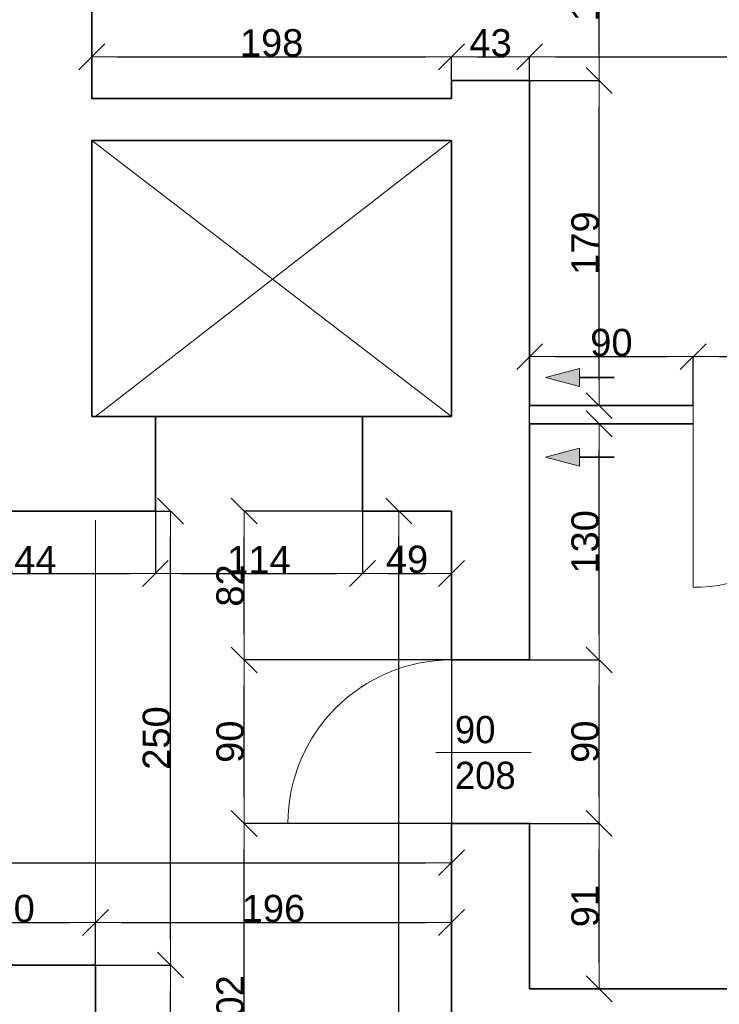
# Model space of a CAD drawing. Header units: metres. Extents: x 7506757 to 756746378, y 5735207 to 582114514.
# Tile 79 of 256: x 7549757 to 7553607, y 5863654 to 5869074. Entities that reach past the tile are written whole.
import ezdxf

# ---------------------------------------------------------------- set-up
doc = ezdxf.new("R2010")
doc.units = ezdxf.units.M
doc.header["$MEASUREMENT"] = 0
doc.header["$PDMODE"] = 2
doc.layers.get('0').update_dxf_attribs({"color": 250, "linetype": 'CONTINUOUS', "lineweight": 100, "plot": 0})
doc.layers.get('Defpoints').update_dxf_attribs({"linetype": 'CONTINUOUS'})
for name, color, linetype, lineweight in [('7 - linia widok1', 7, 'CONTINUOUS', 13), ('M_OCIANA1', 7, 'CONTINUOUS', 13), ('M_OCIANA3', 30, 'CONTINUOUS', 18), ('M_OCIANA6', 5, 'CONTINUOUS', 35), ('m_umeblowanie1', 7, 'CONTINUOUS', 13), ('opis1', 7, 'CONTINUOUS', 13)]:
    doc.layers.add(name, color=color, linetype=linetype, lineweight=lineweight)
doc.layers.add('M_OCIANA', color=7, linetype='CONTINUOUS')
doc.layers.add('PWYMIAR', color=7, linetype='CONTINUOUS')
doc.styles.add('GENERATED_STYLE_1', font='arial.ttf')
doc.styles.add('GENERATED_STYLE_2', font='txt')
doc.dimstyles.new('GENERATED_STYLE__1', dxfattribs={"dimtxt": 150, "dimasz": 142.5, "dimexe": 0.18, "dimexo": 0, "dimgap": 0.09, "dimtad": 1, "dimdec": 0, "dimlfac": 0.1, "dimzin": 0, "dimdsep": 46, "dimtxsty": 'GENERATED_STYLE_1', "dimblk": 'ARROWHEAD_6', "dimblk1": 'ARROWHEAD_6', "dimblk2": 'ARROWHEAD_6', "dimcen": 0.09, "dimclrd": 251, "dimclre": 251, "dimclrt": 7, "dimazin": 0, "dimtfac": 1, "dimtdec": 4, "dimtmove": 0, "dimatfit": 3, "dimfxl": 0, "dimtolj": 1, "dimtzin": 0, "dimarcsym": 0})
doc.dimstyles.new('GENERATED_STYLE__2', dxfattribs={"dimtxt": 150, "dimasz": 142.5, "dimexe": 0.18, "dimexo": 0, "dimgap": 0.09, "dimtad": 1, "dimtih": 1, "dimtoh": 1, "dimdec": 0, "dimlfac": 0.1, "dimzin": 0, "dimdsep": 46, "dimtxsty": 'GENERATED_STYLE_1', "dimblk": 'ARROWHEAD_6', "dimblk1": 'ARROWHEAD_6', "dimblk2": 'ARROWHEAD_6', "dimcen": 0.09, "dimclrd": 251, "dimclre": 251, "dimclrt": 7, "dimazin": 0, "dimtfac": 1, "dimtdec": 4, "dimtmove": 0, "dimatfit": 3, "dimfxl": 0, "dimtolj": 1, "dimtzin": 0, "dimarcsym": 0})
doc.dimstyles.new('GENERATED_STYLE__3', dxfattribs={"dimtxt": 150, "dimasz": 142.5, "dimexe": 0.18, "dimexo": 0, "dimgap": 0.09, "dimtad": 1, "dimdec": 0, "dimlfac": 0.1, "dimzin": 0, "dimdsep": 46, "dimtxsty": 'GENERATED_STYLE_1', "dimblk": 'ARROWHEAD_6', "dimblk1": 'ARROWHEAD_6', "dimblk2": 'ARROWHEAD_6', "dimcen": 0.09, "dimclrd": 251, "dimclre": 251, "dimclrt": 7, "dimazin": 0, "dimtfac": 1, "dimtdec": 4, "dimtmove": 2, "dimatfit": 3, "dimfxl": 0, "dimtolj": 1, "dimtzin": 0, "dimarcsym": 0})
doc.dimstyles.new('GENERATED_STYLE__4', dxfattribs={"dimtxt": 150, "dimasz": 142.5, "dimexe": 0.18, "dimexo": 0, "dimgap": 0.09, "dimtad": 1, "dimtih": 1, "dimtoh": 1, "dimdec": 0, "dimlfac": 0.1, "dimzin": 0, "dimdsep": 46, "dimtxsty": 'GENERATED_STYLE_1', "dimblk": 'ARROWHEAD_6', "dimblk1": 'ARROWHEAD_6', "dimblk2": 'ARROWHEAD_6', "dimcen": 0.09, "dimclrd": 251, "dimclre": 251, "dimclrt": 7, "dimazin": 0, "dimtfac": 1, "dimtdec": 4, "dimtmove": 2, "dimatfit": 3, "dimfxl": 0, "dimtolj": 1, "dimtzin": 0, "dimarcsym": 0})

# ---------------------------------------------------------------- blocks, each defined once
blk = doc.blocks.new('Linia_82', base_point=(611521.9, 315686.8))
at = {"layer": 'M_OCIANA1', "linetype": 'Continuous'}
blk.add_hatch(color=256, dxfattribs=at).paths.add_polyline_path([(611521.9, 315686.8), (611708.5, 315736.8), (611708.5, 315636.8)], flags=0)
for p, q in [((611521.9, 315686.8), (611708.5, 315736.8)), ((611708.5, 315736.8), (611708.5, 315636.8)), ((611521.9, 315686.8), (611708.5, 315636.8))]:
    blk.add_line(p, q, dxfattribs=at)
at = {"layer": 'M_OCIANA6', "linetype": 'Continuous'}
blk.add_line((611708.5, 315686.8), (611900.6, 315686.8), dxfattribs=at)
blk = doc.blocks.new('Linia_85', base_point=(611521.9, 316124.8))
at = {"layer": 'M_OCIANA1', "linetype": 'Continuous'}
blk.add_hatch(color=256, dxfattribs=at).paths.add_polyline_path([(611521.9, 316124.8), (611708.5, 316174.8), (611708.5, 316074.8)], flags=0)
for p, q in [((611521.9, 316124.8), (611708.5, 316174.8)), ((611708.5, 316174.8), (611708.5, 316074.8)), ((611521.9, 316124.8), (611708.5, 316074.8))]:
    blk.add_line(p, q, dxfattribs=at)
at = {"layer": 'M_OCIANA6', "linetype": 'Continuous'}
blk.add_line((611708.5, 316124.8), (611900.6, 316124.8), dxfattribs=at)
blk = doc.blocks.new('ARROWHEAD_6')
at = {"color": 0, "linetype": 'Continuous', "lineweight": 0}
for p, q in [((-0.5, -0.5), (0.5, 0.5)), ((0, 0), (-1, 0))]:
    blk.add_line(p, q, dxfattribs=at)
blk = doc.blocks.new('*D4743')
at = {"layer": 'Defpoints', "color": 0, "linetype": 'Continuous', "transparency": 16777216}
for p in [(7550173.4, 5864103.4), (7550173.4, 5863869.7), (7549273.4, 5863799.7)]:
    blk.add_point(p, dxfattribs=at)
at = {"layer": 'PWYMIAR', "color": 251, "linetype": 'Continuous', "lineweight": -2, "transparency": 16777216}
for p, q in [((7549273.4, 5863799.7), (7549273.4, 5864103.5)), ((7549415.9, 5864103.4), (7550030.9, 5864103.4)), ((7550173.4, 5863869.7), (7550173.4, 5864103.5))]:
    blk.add_line(p, q, dxfattribs=at)
at = {"layer": 'PWYMIAR', "color": 251, "linetype": 'Continuous', "lineweight": -2, "transparency": 16777216, "xscale": 142.5, "yscale": 142.5, "zscale": 142.5, "rotation": 180}
blk.add_blockref('ARROWHEAD_6', (7549273.4, 5864103.4), dxfattribs=at)
at = {"layer": 'PWYMIAR', "color": 251, "linetype": 'Continuous', "lineweight": -2, "transparency": 16777216, "xscale": 142.5, "yscale": 142.5, "zscale": 142.5}
blk.add_blockref('ARROWHEAD_6', (7550173.4, 5864103.4), dxfattribs=at)
at = {"layer": 'PWYMIAR', "color": 7, "linetype": 'Continuous', "lineweight": 13, "transparency": 16777216, "insert": (7549723.4, 5864180), "char_height": 150, "attachment_point": 5, "style": 'GENERATED_STYLE_1'}
blk.add_mtext('\\A1;90', dxfattribs=at)
blk = doc.blocks.new('*D4744')
at = {"layer": 'Defpoints', "color": 0, "linetype": 'Continuous', "transparency": 16777216}
for p in [(7552133.4, 5866369.1), (7552133.4, 5864103.4), (7550173.4, 5863869.7)]:
    blk.add_point(p, dxfattribs=at)
at = {"layer": 'PWYMIAR', "color": 251, "linetype": 'Continuous', "lineweight": -2, "transparency": 16777216}
for p, q in [((7552133.4, 5866369.1), (7552133.4, 5864103.2)), ((7550173.4, 5863869.7), (7550173.4, 5864103.5)), ((7550315.9, 5864103.4), (7551990.9, 5864103.4))]:
    blk.add_line(p, q, dxfattribs=at)
at = {"layer": 'PWYMIAR', "color": 251, "linetype": 'Continuous', "lineweight": -2, "transparency": 16777216, "xscale": 142.5, "yscale": 142.5, "zscale": 142.5, "rotation": 180}
blk.add_blockref('ARROWHEAD_6', (7550173.4, 5864103.4), dxfattribs=at)
at = {"layer": 'PWYMIAR', "color": 251, "linetype": 'Continuous', "lineweight": -2, "transparency": 16777216, "xscale": 142.5, "yscale": 142.5, "zscale": 142.5}
blk.add_blockref('ARROWHEAD_6', (7552133.4, 5864103.4), dxfattribs=at)
at = {"layer": 'PWYMIAR', "color": 7, "linetype": 'Continuous', "lineweight": 13, "transparency": 16777216, "insert": (7551153.4, 5864180), "char_height": 150, "attachment_point": 5, "style": 'GENERATED_STYLE_1'}
blk.add_mtext('\\A1;196', dxfattribs=at)
blk = doc.blocks.new('*D4747')
at = {"layer": 'Defpoints', "color": 0, "linetype": 'Continuous', "transparency": 16777216}
for p in [(7550173.4, 5863869.7), (7550586.5, 5863869.7), (7550173.4, 5859459.1)]:
    blk.add_point(p, dxfattribs=at)
at = {"layer": 'PWYMIAR', "color": 251, "linetype": 'Continuous', "lineweight": -2, "transparency": 16777216}
for p, q in [((7550173.4, 5863869.7), (7550586.7, 5863869.7)), ((7550586.5, 5859601.6), (7550586.5, 5863727.2)), ((7550173.4, 5859459.1), (7550586.7, 5859459.1))]:
    blk.add_line(p, q, dxfattribs=at)
at = {"layer": 'PWYMIAR', "color": 251, "linetype": 'Continuous', "lineweight": -2, "transparency": 16777216, "xscale": 142.5, "yscale": 142.5, "zscale": 142.5}
for p, rotation in [((7550586.5, 5863869.7), 90), ((7550586.5, 5859459.1), 270)]:
    blk.add_blockref('ARROWHEAD_6', p, dxfattribs=dict(at, rotation=rotation))
at = {"layer": 'PWYMIAR', "color": 7, "linetype": 'Continuous', "lineweight": 13, "transparency": 16777216, "insert": (7550511.1, 5861664.4), "char_height": 150, "attachment_point": 5, "rotation": 90, "style": 'GENERATED_STYLE_1'}
blk.add_mtext('\\A1;441', dxfattribs=at)
blk = doc.blocks.new('*D4748')
at = {"layer": 'Defpoints', "color": 0, "linetype": 'Continuous', "transparency": 16777216}
for p in [(7550503.4, 5866369.1), (7550586.5, 5866369.1), (7550173.4, 5863869.7)]:
    blk.add_point(p, dxfattribs=at)
at = {"layer": 'PWYMIAR', "color": 251, "linetype": 'Continuous', "lineweight": -2, "transparency": 16777216}
for p, q in [((7550503.4, 5866369.1), (7550586.7, 5866369.1)), ((7550586.5, 5864012.2), (7550586.5, 5866226.6)), ((7550173.4, 5863869.7), (7550586.7, 5863869.7))]:
    blk.add_line(p, q, dxfattribs=at)
at = {"layer": 'PWYMIAR', "color": 251, "linetype": 'Continuous', "lineweight": -2, "transparency": 16777216, "xscale": 142.5, "yscale": 142.5, "zscale": 142.5}
for p, rotation in [((7550586.5, 5866369.1), 90), ((7550586.5, 5863869.7), 270)]:
    blk.add_blockref('ARROWHEAD_6', p, dxfattribs=dict(at, rotation=rotation))
at = {"layer": 'PWYMIAR', "color": 7, "linetype": 'Continuous', "lineweight": 13, "transparency": 16777216, "insert": (7550509.9, 5865119.4), "char_height": 150, "attachment_point": 5, "rotation": 90, "style": 'GENERATED_STYLE_1'}
blk.add_mtext('\\A1;250', dxfattribs=at)
blk = doc.blocks.new('*D4759')
at = {"layer": 'Defpoints', "color": 0, "linetype": 'Continuous', "transparency": 16777216}
for p in [(7550992.1, 5864649.1), (7552133.4, 5864649.1), (7552133.4, 5862629.2)]:
    blk.add_point(p, dxfattribs=at)
at = {"layer": 'PWYMIAR', "color": 251, "linetype": 'Continuous', "lineweight": -2, "transparency": 16777216}
for p, q in [((7552133.4, 5864649.1), (7550991.9, 5864649.1)), ((7550992.1, 5862771.7), (7550992.1, 5864506.6)), ((7552133.4, 5862629.2), (7550991.9, 5862629.2))]:
    blk.add_line(p, q, dxfattribs=at)
at = {"layer": 'PWYMIAR', "color": 251, "linetype": 'Continuous', "lineweight": -2, "transparency": 16777216, "xscale": 142.5, "yscale": 142.5, "zscale": 142.5}
for p, rotation in [((7550992.1, 5864649.1), 90), ((7550992.1, 5862629.2), 270)]:
    blk.add_blockref('ARROWHEAD_6', p, dxfattribs=dict(at, rotation=rotation))
at = {"layer": 'PWYMIAR', "color": 7, "linetype": 'Continuous', "lineweight": 13, "transparency": 16777216, "insert": (7550915.4, 5863639.1), "char_height": 150, "attachment_point": 5, "rotation": 90, "style": 'GENERATED_STYLE_1'}
blk.add_mtext('\\A1;202', dxfattribs=at)
blk = doc.blocks.new('*D4760')
at = {"layer": 'Defpoints', "color": 0, "linetype": 'Continuous', "transparency": 16777216}
for p in [(7550992.1, 5865549.1), (7552133.4, 5865549.1), (7552133.4, 5864649.1)]:
    blk.add_point(p, dxfattribs=at)
at = {"layer": 'PWYMIAR', "color": 251, "linetype": 'Continuous', "lineweight": -2, "transparency": 16777216}
for p, q in [((7552133.4, 5865549.1), (7550991.9, 5865549.1)), ((7550992.1, 5864791.6), (7550992.1, 5865406.6)), ((7552133.4, 5864649.1), (7550991.9, 5864649.1))]:
    blk.add_line(p, q, dxfattribs=at)
at = {"layer": 'PWYMIAR', "color": 251, "linetype": 'Continuous', "lineweight": -2, "transparency": 16777216, "xscale": 142.5, "yscale": 142.5, "zscale": 142.5}
for p, rotation in [((7550992.1, 5865549.1), 90), ((7550992.1, 5864649.1), 270)]:
    blk.add_blockref('ARROWHEAD_6', p, dxfattribs=dict(at, rotation=rotation))
at = {"layer": 'PWYMIAR', "color": 7, "linetype": 'Continuous', "lineweight": 13, "transparency": 16777216, "insert": (7550915.4, 5865099.1), "char_height": 150, "attachment_point": 5, "rotation": 90, "style": 'GENERATED_STYLE_1'}
blk.add_mtext('\\A1;90', dxfattribs=at)
blk = doc.blocks.new('*D4761')
at = {"layer": 'Defpoints', "color": 0, "linetype": 'Continuous', "transparency": 16777216}
for p in [(7550992.1, 5866369.1), (7552133.4, 5866369.1), (7552133.4, 5865549.1)]:
    blk.add_point(p, dxfattribs=at)
at = {"layer": 'PWYMIAR', "color": 251, "linetype": 'Continuous', "lineweight": -2, "transparency": 16777216}
for p, q in [((7552133.4, 5866369.1), (7550991.9, 5866369.1)), ((7550992.1, 5865691.6), (7550992.1, 5866226.6)), ((7552133.4, 5865549.1), (7550991.9, 5865549.1))]:
    blk.add_line(p, q, dxfattribs=at)
at = {"layer": 'PWYMIAR', "color": 251, "linetype": 'Continuous', "lineweight": -2, "transparency": 16777216, "xscale": 142.5, "yscale": 142.5, "zscale": 142.5}
for p, rotation in [((7550992.1, 5866369.1), 90), ((7550992.1, 5865549.1), 270)]:
    blk.add_blockref('ARROWHEAD_6', p, dxfattribs=dict(at, rotation=rotation))
at = {"layer": 'PWYMIAR', "color": 7, "linetype": 'Continuous', "lineweight": 13, "transparency": 16777216, "insert": (7550915.4, 5865959.1), "char_height": 150, "attachment_point": 5, "rotation": 90, "style": 'GENERATED_STYLE_1'}
blk.add_mtext('\\A1;82', dxfattribs=at)
blk = doc.blocks.new('*D4784')
at = {"layer": 'Defpoints', "color": 0, "linetype": 'Continuous', "transparency": 16777216}
for p in [(7552563.4, 5864649.1), (7552945.9, 5864649.1), (7552563.4, 5863739.2)]:
    blk.add_point(p, dxfattribs=at)
at = {"layer": 'PWYMIAR', "color": 251, "linetype": 'Continuous', "lineweight": -2, "transparency": 16777216}
for p, q in [((7552563.4, 5864649.1), (7552946.1, 5864649.1)), ((7552945.9, 5863881.7), (7552945.9, 5864506.6)), ((7552563.4, 5863739.2), (7552946.1, 5863739.2))]:
    blk.add_line(p, q, dxfattribs=at)
at = {"layer": 'PWYMIAR', "color": 251, "linetype": 'Continuous', "lineweight": -2, "transparency": 16777216, "xscale": 142.5, "yscale": 142.5, "zscale": 142.5}
for p, rotation in [((7552945.9, 5864649.1), 90), ((7552945.9, 5863739.2), 270)]:
    blk.add_blockref('ARROWHEAD_6', p, dxfattribs=dict(at, rotation=rotation))
at = {"layer": 'PWYMIAR', "color": 7, "linetype": 'Continuous', "lineweight": 13, "transparency": 16777216, "insert": (7552869.2, 5864194.1), "char_height": 150, "attachment_point": 5, "rotation": 90, "style": 'GENERATED_STYLE_1'}
blk.add_mtext('\\A1;91', dxfattribs=at)
blk = doc.blocks.new('*D4785')
at = {"layer": 'Defpoints', "color": 0, "linetype": 'Continuous', "transparency": 16777216}
for p in [(7552563.4, 5865549.1), (7552945.9, 5865549.1), (7552563.4, 5864649.1)]:
    blk.add_point(p, dxfattribs=at)
at = {"layer": 'PWYMIAR', "color": 251, "linetype": 'Continuous', "lineweight": -2, "transparency": 16777216}
for p, q in [((7552563.4, 5865549.1), (7552946.1, 5865549.1)), ((7552945.9, 5864791.6), (7552945.9, 5865406.6)), ((7552563.4, 5864649.1), (7552946.1, 5864649.1))]:
    blk.add_line(p, q, dxfattribs=at)
at = {"layer": 'PWYMIAR', "color": 251, "linetype": 'Continuous', "lineweight": -2, "transparency": 16777216, "xscale": 142.5, "yscale": 142.5, "zscale": 142.5}
for p, rotation in [((7552945.9, 5865549.1), 90), ((7552945.9, 5864649.1), 270)]:
    blk.add_blockref('ARROWHEAD_6', p, dxfattribs=dict(at, rotation=rotation))
at = {"layer": 'PWYMIAR', "color": 7, "linetype": 'Continuous', "lineweight": 13, "transparency": 16777216, "insert": (7552869.2, 5865099.1), "char_height": 150, "attachment_point": 5, "rotation": 90, "style": 'GENERATED_STYLE_1'}
blk.add_mtext('\\A1;90', dxfattribs=at)
blk = doc.blocks.new('*D4786')
at = {"layer": 'Defpoints', "color": 0, "linetype": 'Continuous', "transparency": 16777216}
for p in [(7552563.4, 5866849.2), (7552945.9, 5866849.2), (7552563.4, 5865549.1)]:
    blk.add_point(p, dxfattribs=at)
at = {"layer": 'PWYMIAR', "color": 251, "linetype": 'Continuous', "lineweight": -2, "transparency": 16777216}
for p, q in [((7552563.4, 5866849.2), (7552946.1, 5866849.2)), ((7552945.9, 5865691.6), (7552945.9, 5866706.7)), ((7552563.4, 5865549.1), (7552946.1, 5865549.1))]:
    blk.add_line(p, q, dxfattribs=at)
at = {"layer": 'PWYMIAR', "color": 251, "linetype": 'Continuous', "lineweight": -2, "transparency": 16777216, "xscale": 142.5, "yscale": 142.5, "zscale": 142.5}
for p, rotation in [((7552945.9, 5866849.2), 90), ((7552945.9, 5865549.1), 270)]:
    blk.add_blockref('ARROWHEAD_6', p, dxfattribs=dict(at, rotation=rotation))
at = {"layer": 'PWYMIAR', "color": 7, "linetype": 'Continuous', "lineweight": 13, "transparency": 16777216, "insert": (7552869.2, 5866199.1), "char_height": 150, "attachment_point": 5, "rotation": 90, "style": 'GENERATED_STYLE_1'}
blk.add_mtext('\\A1;130', dxfattribs=at)
blk = doc.blocks.new('*D4787')
at = {"layer": 'Defpoints', "color": 0, "linetype": 'Continuous', "transparency": 16777216}
for p in [(7552563.4, 5868739.1), (7552945.9, 5868739.1), (7552563.4, 5866949.2)]:
    blk.add_point(p, dxfattribs=at)
at = {"layer": 'PWYMIAR', "color": 251, "linetype": 'Continuous', "lineweight": -2, "transparency": 16777216}
for p, q in [((7552563.4, 5868739.1), (7552946.1, 5868739.1)), ((7552945.9, 5867091.7), (7552945.9, 5868596.6)), ((7552563.4, 5866949.2), (7552946.1, 5866949.2))]:
    blk.add_line(p, q, dxfattribs=at)
at = {"layer": 'PWYMIAR', "color": 251, "linetype": 'Continuous', "lineweight": -2, "transparency": 16777216, "xscale": 142.5, "yscale": 142.5, "zscale": 142.5}
for p, rotation in [((7552945.9, 5868739.1), 90), ((7552945.9, 5866949.2), 270)]:
    blk.add_blockref('ARROWHEAD_6', p, dxfattribs=dict(at, rotation=rotation))
at = {"layer": 'PWYMIAR', "color": 7, "linetype": 'Continuous', "lineweight": 13, "transparency": 16777216, "insert": (7552869.2, 5867844.1), "char_height": 150, "attachment_point": 5, "rotation": 90, "style": 'GENERATED_STYLE_1'}
blk.add_mtext('\\A1;179', dxfattribs=at)
blk = doc.blocks.new('*D4788')
at = {"layer": 'Defpoints', "color": 0, "linetype": 'Continuous', "transparency": 16777216}
for p in [(7552563.4, 5869739.1), (7552945.9, 5869739.1), (7552563.4, 5868739.1)]:
    blk.add_point(p, dxfattribs=at)
at = {"layer": 'PWYMIAR', "color": 251, "linetype": 'Continuous', "lineweight": -2, "transparency": 16777216}
for p, q in [((7552563.4, 5869739.1), (7552946.1, 5869739.1)), ((7552945.9, 5868881.6), (7552945.9, 5869596.6)), ((7552563.4, 5868739.1), (7552946.1, 5868739.1))]:
    blk.add_line(p, q, dxfattribs=at)
at = {"layer": 'PWYMIAR', "color": 251, "linetype": 'Continuous', "lineweight": -2, "transparency": 16777216, "xscale": 142.5, "yscale": 142.5, "zscale": 142.5}
for p, rotation in [((7552945.9, 5869739.1), 90), ((7552945.9, 5868739.1), 270)]:
    blk.add_blockref('ARROWHEAD_6', p, dxfattribs=dict(at, rotation=rotation))
at = {"layer": 'PWYMIAR', "color": 7, "linetype": 'Continuous', "lineweight": 13, "transparency": 16777216, "insert": (7552869.2, 5869239.1), "char_height": 150, "attachment_point": 5, "rotation": 90, "style": 'GENERATED_STYLE_1'}
blk.add_mtext('\\A1;100', dxfattribs=at)
blk = doc.blocks.new('*D4790')
at = {"layer": 'Defpoints', "color": 0, "linetype": 'Continuous', "transparency": 16777216}
for p in [(7553463.4, 5867219.1), (7552563.4, 5866949.2), (7553463.4, 5866949.2)]:
    blk.add_point(p, dxfattribs=at)
at = {"layer": 'PWYMIAR', "color": 251, "linetype": 'Continuous', "lineweight": -2, "transparency": 16777216}
for p, q in [((7552563.4, 5866949.2), (7552563.4, 5867219.3)), ((7552705.9, 5867219.1), (7553320.9, 5867219.1)), ((7553463.4, 5866949.2), (7553463.4, 5867219.3))]:
    blk.add_line(p, q, dxfattribs=at)
at = {"layer": 'PWYMIAR', "color": 251, "linetype": 'Continuous', "lineweight": -2, "transparency": 16777216, "xscale": 142.5, "yscale": 142.5, "zscale": 142.5, "rotation": 180}
blk.add_blockref('ARROWHEAD_6', (7552563.4, 5867219.1), dxfattribs=at)
at = {"layer": 'PWYMIAR', "color": 251, "linetype": 'Continuous', "lineweight": -2, "transparency": 16777216, "xscale": 142.5, "yscale": 142.5, "zscale": 142.5}
blk.add_blockref('ARROWHEAD_6', (7553463.4, 5867219.1), dxfattribs=at)
at = {"layer": 'PWYMIAR', "color": 7, "linetype": 'Continuous', "lineweight": 13, "transparency": 16777216, "insert": (7553013.4, 5867295.8), "char_height": 150, "attachment_point": 5, "style": 'GENERATED_STYLE_1'}
blk.add_mtext('\\A1;90', dxfattribs=at)
blk = doc.blocks.new('*D4791')
at = {"layer": 'Defpoints', "color": 0, "linetype": 'Continuous', "transparency": 16777216}
for p in [(7554363.4, 5867219.1), (7553463.4, 5866949.2), (7554363.4, 5866949.2)]:
    blk.add_point(p, dxfattribs=at)
at = {"layer": 'PWYMIAR', "color": 251, "linetype": 'Continuous', "lineweight": -2, "transparency": 16777216}
for p, q in [((7553463.4, 5866949.2), (7553463.4, 5867219.3)), ((7553605.9, 5867219.1), (7554220.9, 5867219.1)), ((7554363.4, 5866949.2), (7554363.4, 5867219.3))]:
    blk.add_line(p, q, dxfattribs=at)
at = {"layer": 'PWYMIAR', "color": 251, "linetype": 'Continuous', "lineweight": -2, "transparency": 16777216, "xscale": 142.5, "yscale": 142.5, "zscale": 142.5, "rotation": 180}
blk.add_blockref('ARROWHEAD_6', (7553463.4, 5867219.1), dxfattribs=at)
at = {"layer": 'PWYMIAR', "color": 251, "linetype": 'Continuous', "lineweight": -2, "transparency": 16777216, "xscale": 142.5, "yscale": 142.5, "zscale": 142.5}
blk.add_blockref('ARROWHEAD_6', (7554363.4, 5867219.1), dxfattribs=at)
at = {"layer": 'PWYMIAR', "color": 7, "linetype": 'Continuous', "lineweight": 13, "transparency": 16777216, "insert": (7553913.4, 5867295.8), "char_height": 150, "attachment_point": 5, "style": 'GENERATED_STYLE_1'}
blk.add_mtext('\\A1;90', dxfattribs=at)
blk = doc.blocks.new('*D4800')
at = {"layer": 'Defpoints', "color": 0, "linetype": 'Continuous', "transparency": 16777216}
for p in [(7554453.4, 5863639.2), (7554927.2, 5863639.2), (7552563.4, 5860499.2)]:
    blk.add_point(p, dxfattribs=at)
at = {"layer": 'PWYMIAR', "color": 251, "linetype": 'Continuous', "lineweight": -2, "transparency": 16777216}
for p, q in [((7554453.4, 5863639.2), (7554927.4, 5863639.2)), ((7554927.2, 5860641.7), (7554927.2, 5863496.7)), ((7552563.4, 5860499.2), (7554927.4, 5860499.2))]:
    blk.add_line(p, q, dxfattribs=at)
at = {"layer": 'PWYMIAR', "color": 251, "linetype": 'Continuous', "lineweight": -2, "transparency": 16777216, "xscale": 142.5, "yscale": 142.5, "zscale": 142.5}
for p, rotation in [((7554927.2, 5863639.2), 90), ((7554927.2, 5860499.2), 270)]:
    blk.add_blockref('ARROWHEAD_6', p, dxfattribs=dict(at, rotation=rotation))
at = {"layer": 'PWYMIAR', "color": 7, "linetype": 'Continuous', "lineweight": 13, "transparency": 16777216, "insert": (7554850.5, 5862069.2), "char_height": 150, "attachment_point": 5, "rotation": 90, "style": 'GENERATED_STYLE_1'}
blk.add_mtext('\\A1;314', dxfattribs=at)
blk = doc.blocks.new('*D4802')
at = {"layer": 'Defpoints', "color": 0, "linetype": 'Continuous', "transparency": 16777216}
for p in [(7552133.4, 5868868.9), (7552133.4, 5868739.1), (7550153.4, 5868639.1)]:
    blk.add_point(p, dxfattribs=at)
at = {"layer": 'PWYMIAR', "color": 251, "linetype": 'Continuous', "lineweight": -2, "transparency": 16777216}
for p, q in [((7550153.4, 5868639.1), (7550153.4, 5868869.1)), ((7550295.9, 5868868.9), (7551990.9, 5868868.9)), ((7552133.4, 5868739.1), (7552133.4, 5868869.1))]:
    blk.add_line(p, q, dxfattribs=at)
at = {"layer": 'PWYMIAR', "color": 251, "linetype": 'Continuous', "lineweight": -2, "transparency": 16777216, "xscale": 142.5, "yscale": 142.5, "zscale": 142.5, "rotation": 180}
blk.add_blockref('ARROWHEAD_6', (7550153.4, 5868868.9), dxfattribs=at)
at = {"layer": 'PWYMIAR', "color": 251, "linetype": 'Continuous', "lineweight": -2, "transparency": 16777216, "xscale": 142.5, "yscale": 142.5, "zscale": 142.5}
blk.add_blockref('ARROWHEAD_6', (7552133.4, 5868868.9), dxfattribs=at)
at = {"layer": 'PWYMIAR', "color": 7, "linetype": 'Continuous', "lineweight": 13, "transparency": 16777216, "insert": (7551143.4, 5868945.6), "char_height": 150, "attachment_point": 5, "style": 'GENERATED_STYLE_1'}
blk.add_mtext('\\A1;198', dxfattribs=at)
blk = doc.blocks.new('*D4803')
at = {"layer": 'Defpoints', "color": 0, "linetype": 'Continuous', "transparency": 16777216}
for p in [(7552563.4, 5868868.9), (7552133.4, 5868739.1), (7552563.4, 5866849.2)]:
    blk.add_point(p, dxfattribs=at)
at = {"layer": 'PWYMIAR', "color": 251, "linetype": 'Continuous', "lineweight": -2, "transparency": 16777216}
for p, q in [((7552133.4, 5868739.1), (7552133.4, 5868869.1)), ((7552275.9, 5868868.9), (7552420.9, 5868868.9)), ((7552563.4, 5866849.2), (7552563.4, 5868869.1))]:
    blk.add_line(p, q, dxfattribs=at)
at = {"layer": 'PWYMIAR', "color": 251, "linetype": 'Continuous', "lineweight": -2, "transparency": 16777216, "xscale": 142.5, "yscale": 142.5, "zscale": 142.5, "rotation": 180}
blk.add_blockref('ARROWHEAD_6', (7552133.4, 5868868.9), dxfattribs=at)
at = {"layer": 'PWYMIAR', "color": 251, "linetype": 'Continuous', "lineweight": -2, "transparency": 16777216, "xscale": 142.5, "yscale": 142.5, "zscale": 142.5}
blk.add_blockref('ARROWHEAD_6', (7552563.4, 5868868.9), dxfattribs=at)
at = {"layer": 'PWYMIAR', "color": 7, "linetype": 'Continuous', "lineweight": 13, "transparency": 16777216, "insert": (7552348.4, 5868945.7), "char_height": 150, "attachment_point": 5, "style": 'GENERATED_STYLE_1'}
blk.add_mtext('\\A1;43', dxfattribs=at)
blk = doc.blocks.new('*D4804')
at = {"layer": 'Defpoints', "color": 0, "linetype": 'Continuous', "transparency": 16777216}
for p in [(7557863.4, 5868868.9), (7552563.4, 5866849.2), (7557863.4, 5866849.2)]:
    blk.add_point(p, dxfattribs=at)
at = {"layer": 'PWYMIAR', "color": 251, "linetype": 'Continuous', "lineweight": -2, "transparency": 16777216}
for p, q in [((7552563.4, 5866849.2), (7552563.4, 5868869.1)), ((7552705.9, 5868868.9), (7557720.9, 5868868.9)), ((7557863.4, 5866849.2), (7557863.4, 5868869.1))]:
    blk.add_line(p, q, dxfattribs=at)
at = {"layer": 'PWYMIAR', "color": 251, "linetype": 'Continuous', "lineweight": -2, "transparency": 16777216, "xscale": 142.5, "yscale": 142.5, "zscale": 142.5, "rotation": 180}
blk.add_blockref('ARROWHEAD_6', (7552563.4, 5868868.9), dxfattribs=at)
at = {"layer": 'PWYMIAR', "color": 251, "linetype": 'Continuous', "lineweight": -2, "transparency": 16777216, "xscale": 142.5, "yscale": 142.5, "zscale": 142.5}
blk.add_blockref('ARROWHEAD_6', (7557863.4, 5868868.9), dxfattribs=at)
at = {"layer": 'PWYMIAR', "color": 7, "linetype": 'Continuous', "lineweight": 13, "transparency": 16777216, "insert": (7555213.4, 5868945.7), "char_height": 150, "attachment_point": 5, "style": 'GENERATED_STYLE_1'}
blk.add_mtext('\\A1;530', dxfattribs=at)
blk = doc.blocks.new('*D4817')
at = {"layer": 'Defpoints', "color": 0, "linetype": 'Continuous', "transparency": 16777216}
for p in [(7532803.4, 5866369.1), (7552133.4, 5866369.1), (7552133.4, 5864433)]:
    blk.add_point(p, dxfattribs=at)
at = {"layer": 'PWYMIAR', "color": 251, "linetype": 'Continuous', "lineweight": -2, "transparency": 16777216}
for p, q in [((7532803.4, 5866369.1), (7532803.4, 5864432.8)), ((7552133.4, 5866369.1), (7552133.4, 5864432.8)), ((7532945.9, 5864433), (7551990.9, 5864433))]:
    blk.add_line(p, q, dxfattribs=at)
at = {"layer": 'PWYMIAR', "color": 251, "linetype": 'Continuous', "lineweight": -2, "transparency": 16777216, "xscale": 142.5, "yscale": 142.5, "zscale": 142.5, "rotation": 180}
blk.add_blockref('ARROWHEAD_6', (7532803.4, 5864433), dxfattribs=at)
at = {"layer": 'PWYMIAR', "color": 251, "linetype": 'Continuous', "lineweight": -2, "transparency": 16777216, "xscale": 142.5, "yscale": 142.5, "zscale": 142.5}
blk.add_blockref('ARROWHEAD_6', (7552133.4, 5864433), dxfattribs=at)
at = {"layer": 'PWYMIAR', "color": 7, "linetype": 'Continuous', "lineweight": 13, "transparency": 16777216, "insert": (7542468.4, 5864509.8), "char_height": 150, "attachment_point": 5, "style": 'GENERATED_STYLE_1'}
blk.add_mtext('\\A1;1933', dxfattribs=at)
blk = doc.blocks.new('*D4829')
at = {"layer": 'Defpoints', "color": 0, "linetype": 'Continuous', "transparency": 16777216}
for p in [(7550503.4, 5866369.1), (7550503.4, 5866025.7), (7549065.7, 5865793.6)]:
    blk.add_point(p, dxfattribs=at)
at = {"layer": 'PWYMIAR', "color": 251, "linetype": 'Continuous', "lineweight": -2, "transparency": 16777216}
for p, q in [((7550503.4, 5866369.1), (7550503.4, 5866025.6)), ((7549065.7, 5865793.6), (7549065.7, 5866025.9)), ((7549208.2, 5866025.7), (7550360.9, 5866025.7))]:
    blk.add_line(p, q, dxfattribs=at)
at = {"layer": 'PWYMIAR', "color": 251, "linetype": 'Continuous', "lineweight": -2, "transparency": 16777216, "xscale": 142.5, "yscale": 142.5, "zscale": 142.5, "rotation": 180}
blk.add_blockref('ARROWHEAD_6', (7549065.7, 5866025.7), dxfattribs=at)
at = {"layer": 'PWYMIAR', "color": 251, "linetype": 'Continuous', "lineweight": -2, "transparency": 16777216, "xscale": 142.5, "yscale": 142.5, "zscale": 142.5}
blk.add_blockref('ARROWHEAD_6', (7550503.4, 5866025.7), dxfattribs=at)
at = {"layer": 'PWYMIAR', "color": 7, "linetype": 'Continuous', "lineweight": 13, "transparency": 16777216, "insert": (7549784.5, 5866101.1), "char_height": 150, "attachment_point": 5, "style": 'GENERATED_STYLE_1'}
blk.add_mtext('\\A1;144', dxfattribs=at)
blk = doc.blocks.new('*D4830')
at = {"layer": 'Defpoints', "color": 0, "linetype": 'Continuous', "transparency": 16777216}
for p in [(7550503.4, 5866369.1), (7551643.4, 5866369.1), (7551643.4, 5866025.7)]:
    blk.add_point(p, dxfattribs=at)
at = {"layer": 'PWYMIAR', "color": 251, "linetype": 'Continuous', "lineweight": -2, "transparency": 16777216}
for p, q in [((7550503.4, 5866369.1), (7550503.4, 5866025.6)), ((7551643.4, 5866369.1), (7551643.4, 5866025.6)), ((7550645.9, 5866025.7), (7551500.9, 5866025.7))]:
    blk.add_line(p, q, dxfattribs=at)
at = {"layer": 'PWYMIAR', "color": 251, "linetype": 'Continuous', "lineweight": -2, "transparency": 16777216, "xscale": 142.5, "yscale": 142.5, "zscale": 142.5, "rotation": 180}
blk.add_blockref('ARROWHEAD_6', (7550503.4, 5866025.7), dxfattribs=at)
at = {"layer": 'PWYMIAR', "color": 251, "linetype": 'Continuous', "lineweight": -2, "transparency": 16777216, "xscale": 142.5, "yscale": 142.5, "zscale": 142.5}
blk.add_blockref('ARROWHEAD_6', (7551643.4, 5866025.7), dxfattribs=at)
at = {"layer": 'PWYMIAR', "color": 7, "linetype": 'Continuous', "lineweight": 13, "transparency": 16777216, "insert": (7551073.4, 5866101.1), "char_height": 150, "attachment_point": 5, "style": 'GENERATED_STYLE_1'}
blk.add_mtext('\\A1;114', dxfattribs=at)
blk = doc.blocks.new('*D4831')
at = {"layer": 'Defpoints', "color": 0, "linetype": 'Continuous', "transparency": 16777216}
for p in [(7551643.4, 5866369.1), (7552133.4, 5866369.1), (7552133.4, 5866025.7)]:
    blk.add_point(p, dxfattribs=at)
at = {"layer": 'PWYMIAR', "color": 251, "linetype": 'Continuous', "lineweight": -2, "transparency": 16777216}
for p, q in [((7551643.4, 5866369.1), (7551643.4, 5866025.6)), ((7552133.4, 5866369.1), (7552133.4, 5866025.6)), ((7551785.9, 5866025.7), (7551990.9, 5866025.7))]:
    blk.add_line(p, q, dxfattribs=at)
at = {"layer": 'PWYMIAR', "color": 251, "linetype": 'Continuous', "lineweight": -2, "transparency": 16777216, "xscale": 142.5, "yscale": 142.5, "zscale": 142.5, "rotation": 180}
blk.add_blockref('ARROWHEAD_6', (7551643.4, 5866025.7), dxfattribs=at)
at = {"layer": 'PWYMIAR', "color": 251, "linetype": 'Continuous', "lineweight": -2, "transparency": 16777216, "xscale": 142.5, "yscale": 142.5, "zscale": 142.5}
blk.add_blockref('ARROWHEAD_6', (7552133.4, 5866025.7), dxfattribs=at)
at = {"layer": 'PWYMIAR', "color": 7, "linetype": 'Continuous', "lineweight": 13, "transparency": 16777216, "insert": (7551888.4, 5866102.4), "char_height": 150, "attachment_point": 5, "style": 'GENERATED_STYLE_1'}
blk.add_mtext('\\A1;49', dxfattribs=at)
blk = doc.blocks.new('*D4832')
at = {"layer": 'Defpoints', "color": 0, "linetype": 'Continuous', "transparency": 16777216}
for p in [(7551843, 5866369.1), (7552133.4, 5866369.1), (7552133.4, 5857239.1)]:
    blk.add_point(p, dxfattribs=at)
at = {"layer": 'PWYMIAR', "color": 251, "linetype": 'Continuous', "lineweight": -2, "transparency": 16777216}
for p, q in [((7552133.4, 5866369.1), (7551842.8, 5866369.1)), ((7551843, 5857381.6), (7551843, 5866226.6)), ((7552133.4, 5857239.1), (7551842.8, 5857239.1))]:
    blk.add_line(p, q, dxfattribs=at)
at = {"layer": 'PWYMIAR', "color": 251, "linetype": 'Continuous', "lineweight": -2, "transparency": 16777216, "xscale": 142.5, "yscale": 142.5, "zscale": 142.5}
for p, rotation in [((7551843, 5866369.1), 90), ((7551843, 5857239.1), 270)]:
    blk.add_blockref('ARROWHEAD_6', p, dxfattribs=dict(at, rotation=rotation))
at = {"layer": 'PWYMIAR', "color": 7, "linetype": 'Continuous', "lineweight": 13, "transparency": 16777216, "insert": (7551766.3, 5861804.1), "char_height": 150, "attachment_point": 5, "rotation": 90, "style": 'GENERATED_STYLE_1'}
blk.add_mtext('\\A1;913', dxfattribs=at)

msp = doc.modelspace()

# ---------------------------------------------------------------- linework, layer by layer
at = {"layer": '7 - linia widok1', "linetype": 'Continuous'}
msp.add_line((7552572.2, 5865040.2), (7552047.7, 5865040.2), dxfattribs=at)
at = {"layer": 'M_OCIANA3', "linetype": 'Continuous'}
msp.add_line((7553463.4, 5866849.2), (7553463.4, 5866949.2), dxfattribs=at)
at = {"layer": 'M_OCIANA6', "linetype": 'Continuous'}
for p, q in [((7550153.4, 5869809.1), (7550153.4, 5868639.1)), ((7552563.4, 5868739.1), (7552133.4, 5868739.1)), ((7552133.4, 5868739.1), (7552133.4, 5868639.1)), ((7552563.4, 5868739.1), (7552563.4, 5866949.2)), ((7550153.4, 5868639.1), (7552133.4, 5868639.1)), ((7550153.4, 5868409.1), (7552133.4, 5868409.1)), ((7550153.4, 5868409.1), (7550153.4, 5866889.1)), ((7552133.4, 5868409.1), (7552133.4, 5866889.1)), ((7550153.4, 5868389.1), (7550153.4, 5866889.1)), ((7553463.4, 5866949.2), (7552563.4, 5866949.2)), ((7550503.4, 5866889.1), (7550503.4, 5866369.1)), ((7551643.4, 5866889.1), (7551643.4, 5866369.1)), ((7552563.4, 5866849.2), (7552563.4, 5865549.1)), ((7553463.4, 5866849.2), (7552563.4, 5866849.2)), ((7549273.4, 5866369.1), (7550503.4, 5866369.1)), ((7551643.4, 5866369.1), (7552133.4, 5866369.1)), ((7552133.4, 5866369.1), (7552133.4, 5865549.1)), ((7552133.4, 5865549.1), (7552563.4, 5865549.1)), ((7552133.4, 5864649.1), (7552563.4, 5864649.1)), ((7552133.4, 5864649.1), (7552133.4, 5862629.2)), ((7552563.4, 5864649.1), (7552563.4, 5863739.2)), ((7549273.4, 5863869.7), (7550173.4, 5863869.7)), ((7550173.4, 5859459.1), (7550173.4, 5863869.7)), ((7557863.4, 5863739.2), (7552563.4, 5863739.2))]:
    msp.add_line(p, q, dxfattribs=at)
at = {"layer": 'M_OCIANA6'}
msp.add_line((7550153.4, 5866889.1), (7552133.4, 5866889.1), dxfattribs=at)
at = {"layer": 'm_umeblowanie1', "linetype": 'Continuous'}
for p, q in [((7550153.4, 5868409.1), (7552133.4, 5866889.1)), ((7550173.4, 5866889.1), (7552133.4, 5868409.1)), ((7553463.4, 5866849.2), (7553463.4, 5865949.2)), ((7552133.4, 5864649.1), (7551233.4, 5864649.1))]:
    msp.add_line(p, q, dxfattribs=at)
at = {"layer": 'm_umeblowanie1'}
msp.add_line((7550173.4, 5866319.1), (7550173.4, 5863869.5), dxfattribs=at)
at = {"layer": 'm_umeblowanie1', "linetype": 'Continuous'}
for centre, start, end in [((7553463.4, 5866849.2), 270, 0), ((7552133.4, 5864649.1), 90, 180)]:
    msp.add_arc(centre, 900, start, end, dxfattribs=at)

# ---------------------------------------------------------------- block references
at = {"layer": 'M_OCIANA', "color": 5, "linetype": 'Continuous', "lineweight": 35}
for name, p in [('Linia_85', (7552650.5, 5867104)), ('Linia_82', (7552650.5, 5866666))]:
    msp.add_blockref(name, p, dxfattribs=at)

# ---------------------------------------------------------------- texts
at = {"layer": 'opis1', "linetype": 'Continuous', "insert": (7552152.2, 5865241), "char_height": 150, "width": 563.056, "attachment_point": 1, "line_spacing_factor": 1.008016, "style": 'GENERATED_STYLE_2'}
msp.add_mtext('{90\\P208}', dxfattribs=at)

# ---------------------------------------------------------------- dimensions: what is measured, and where the dimension line sits
at = {"layer": 'PWYMIAR', "color": 251, "linetype": 'Continuous', "lineweight": 13}
for base, p1, p2, dimstyle, picture, middle in [((7552945.9, 5869739.1), (7552563.4, 5868739.1), (7552563.4, 5869739.1), 'GENERATED_STYLE__1', '*D4788', (7552869.2, 5869239.1)), ((7552945.9, 5868739.1), (7552563.4, 5866949.2), (7552563.4, 5868739.1), 'GENERATED_STYLE__1', '*D4787', (7552869.2, 5867844.1)), ((7552945.9, 5866849.2), (7552563.4, 5865549.1), (7552563.4, 5866849.2), 'GENERATED_STYLE__3', '*D4786', (7552869.2, 5866199.1)), ((7550586.5, 5866369.1), (7550173.4, 5863869.7), (7550503.4, 5866369.1), 'GENERATED_STYLE__1', '*D4748', (7550509.9, 5865119.4)), ((7550992.1, 5866369.1), (7552133.4, 5865549.1), (7552133.4, 5866369.1), 'GENERATED_STYLE__3', '*D4761', (7550915.4, 5865959.1)), ((7551843, 5866369.1), (7552133.4, 5857239.1), (7552133.4, 5866369.1), 'GENERATED_STYLE__3', '*D4832', (7551766.3, 5861804.1)), ((7550992.1, 5865549.1), (7552133.4, 5864649.1), (7552133.4, 5865549.1), 'GENERATED_STYLE__1', '*D4760', (7550915.4, 5865099.1)), ((7552945.9, 5865549.1), (7552563.4, 5864649.1), (7552563.4, 5865549.1), 'GENERATED_STYLE__1', '*D4785', (7552869.2, 5865099.1)), ((7550992.1, 5864649.1), (7552133.4, 5862629.2), (7552133.4, 5864649.1), 'GENERATED_STYLE__1', '*D4759', (7550915.4, 5863639.1)), ((7552945.9, 5864649.1), (7552563.4, 5863739.2), (7552563.4, 5864649.1), 'GENERATED_STYLE__1', '*D4784', (7552869.2, 5864194.1)), ((7550586.5, 5863869.7), (7550173.4, 5859459.1), (7550173.4, 5863869.7), 'GENERATED_STYLE__1', '*D4747', (7550511.1, 5861664.4)), ((7554927.2, 5863639.2), (7552563.4, 5860499.2), (7554453.4, 5863639.2), 'GENERATED_STYLE__1', '*D4800', (7554850.5, 5862069.2))]:
    dim = msp.add_linear_dim(base=base, p1=p1, p2=p2, angle=90, dimstyle=dimstyle, dxfattribs=at)
    dim.commit()
    dim.dimension.update_dxf_attribs({"geometry": picture, "text_midpoint": middle})
for base, p1, p2, dimstyle, picture, middle in [((7552133.4, 5868868.9), (7550153.4, 5868639.1), (7552133.4, 5868739.1), 'GENERATED_STYLE__2', '*D4802', (7551143.4, 5868945.6)), ((7552563.4, 5868868.9), (7552133.4, 5868739.1), (7552563.4, 5866849.2), 'GENERATED_STYLE__4', '*D4803', (7552348.4, 5868945.7)), ((7557863.4, 5868868.9), (7552563.4, 5866849.2), (7557863.4, 5866849.2), 'GENERATED_STYLE__2', '*D4804', (7555213.4, 5868945.7)), ((7553463.4, 5867219.1), (7552563.4, 5866949.2), (7553463.4, 5866949.2), 'GENERATED_STYLE__4', '*D4790', (7553013.4, 5867295.8)), ((7554363.4, 5867219.1), (7553463.4, 5866949.2), (7554363.4, 5866949.2), 'GENERATED_STYLE__2', '*D4791', (7553913.4, 5867295.8)), ((7552133.4, 5864433), (7532803.4, 5866369.1), (7552133.4, 5866369.1), 'GENERATED_STYLE__2', '*D4817', (7542468.4, 5864509.8)), ((7550503.4, 5866025.7), (7549065.7, 5865793.6), (7550503.4, 5866369.1), 'GENERATED_STYLE__2', '*D4829', (7549784.5, 5866101.1)), ((7552133.4, 5864103.4), (7550173.4, 5863869.7), (7552133.4, 5866369.1), 'GENERATED_STYLE__2', '*D4744', (7551153.4, 5864180)), ((7551643.4, 5866025.7), (7550503.4, 5866369.1), (7551643.4, 5866369.1), 'GENERATED_STYLE__4', '*D4830', (7551073.4, 5866101.1)), ((7552133.4, 5866025.7), (7551643.4, 5866369.1), (7552133.4, 5866369.1), 'GENERATED_STYLE__4', '*D4831', (7551888.4, 5866102.4)), ((7550173.4, 5864103.4), (7549273.4, 5863799.7), (7550173.4, 5863869.7), 'GENERATED_STYLE__2', '*D4743', (7549723.4, 5864180))]:
    dim = msp.add_linear_dim(base=base, p1=p1, p2=p2, dimstyle=dimstyle, dxfattribs=at)
    dim.commit()
    dim.dimension.update_dxf_attribs({"geometry": picture, "text_midpoint": middle})

doc.saveas('drawing.dxf')
